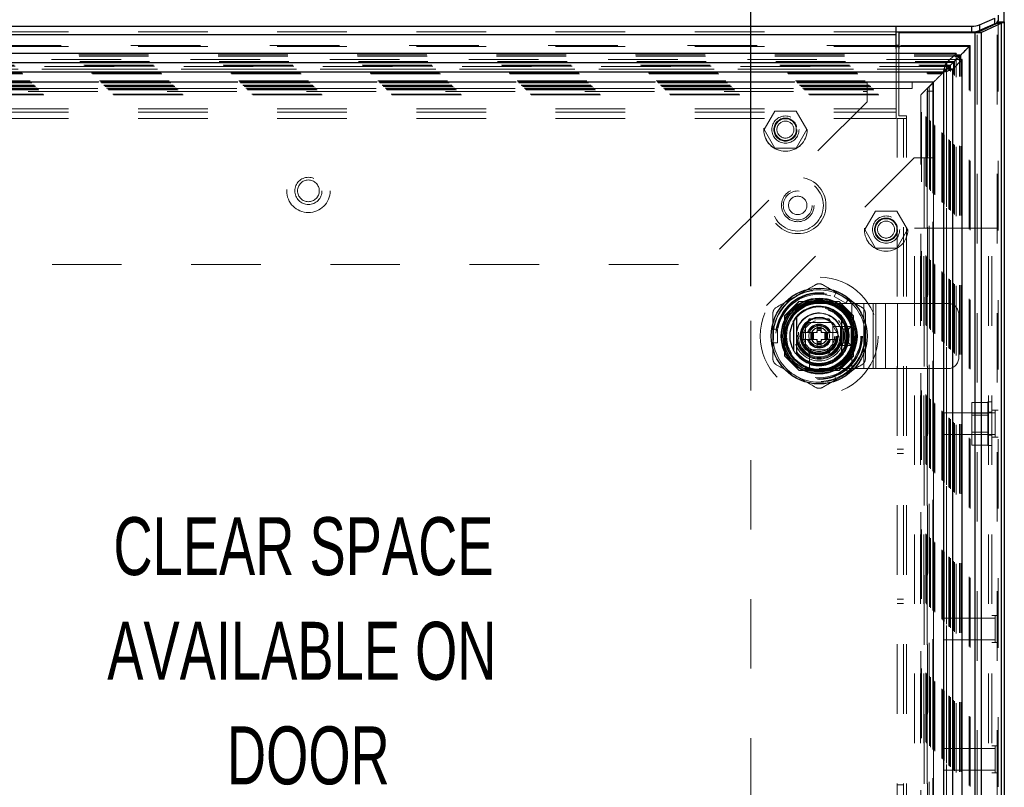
# Model space of a CAD drawing. Header units: inches. Extents: x 0.2 to 10.8, y 0.2 to 8.2.
# Tile 33 of 58: x 3.9 to 5.3, y 4 to 5.1. Entities that reach past the tile are written whole.
import ezdxf

# ---------------------------------------------------------------- set-up
doc = ezdxf.new("R2010")
doc.units = ezdxf.units.IN
doc.header["$MEASUREMENT"] = 0
doc.linetypes.add('HIDDEN', pattern=[0.075, 0.05, -0.025])
doc.layers.add('DIMENSIONS', color=140, linetype='Continuous')
doc.styles.add('SLDTEXTSTYLE0', font='TXT', dxfattribs={"width": 0.7})
doc.dimstyles.new('SLDDIMSTYLE0', dxfattribs={"dimtxt": 0.084961, "dimasz": 0.13, "dimexe": 0, "dimexo": 0.0625, "dimgap": 0.02124, "dimtad": 0, "dimtih": 1, "dimtoh": 1, "dimlfac": 8, "dimrnd": 1e-09, "dimzin": 12, "dimdsep": 46, "dimtxsty": 'SLDTEXTSTYLE0', "dimsah": 1, "dimcen": 0.09, "dimadec": 0, "dimazin": 3, "dimtfac": 1, "dimtofl": 0, "dimtmove": 0, "dimatfit": 3, "dimfxl": 0, "dimfrac": 2, "dimtolj": 1, "dimtzin": 12, "dimarcsym": 0})

# ---------------------------------------------------------------- blocks, each defined once
blk = doc.blocks.new('_D')
at = {"layer": 'DIMENSIONS'}
for p, q in [((3.6853, 4.7642), (3.6853, 5.9239)), ((4.9571, 4.7642), (4.9571, 5.9239)), ((3.6853, 5.7989), (4.0526, 5.7989)), ((4.1677, 5.7989), (4.1392, 5.7989)), ((4.1392, 5.7989), (4.1392, 5.6639)), ((4.4909, 5.7989), (4.5194, 5.7989)), ((4.5194, 5.7989), (4.5194, 5.6639)), ((4.9571, 5.7989), (4.606, 5.7989)), ((4.1392, 5.6639), (4.1677, 5.6639)), ((4.5194, 5.6639), (4.4909, 5.6639))]:
    blk.add_line(p, q, dxfattribs=at)
for points in [[(3.6853, 5.7989), (3.8153, 5.7789), (3.8153, 5.8189)], [(4.9571, 5.7989), (4.8271, 5.8189), (4.8271, 5.7789)]]:
    blk.add_solid(points, dxfattribs=at)
at = {"layer": 'DIMENSIONS', "char_height": 0.08333, "attachment_point": 1, "style": 'SLDTEXTSTYLE0'}
for s, insert in [('10.17', (4.1677, 5.9253)), ('258.4', (4.1677, 5.7713))]:
    blk.add_mtext(s, dxfattribs=dict(at, insert=insert))
blk = doc.blocks.new('SW_NOTE_0_7')
at = {"layer": 'DIMENSIONS', "color": 0, "attachment_point": 2, "style": 'SLDTEXTSTYLE0'}
for s, insert, char_height in [('CLEAR SPACE', (0.3711, 0.1074), 0.083333), ('AVAILABLE ON', (0.3688, -0.0431), 0.083333), ('DOOR', (0.3781, -0.1935), 0.08333)]:
    blk.add_mtext(s, dxfattribs=dict(at, insert=insert, char_height=char_height))

msp = doc.modelspace()

# ---------------------------------------------------------------- linework, layer by layer
at = {"color": 7, "linetype": 'Continuous', "lineweight": 25}
for p, q in [((5.321239, 5.144253), (5.321239, 5.586726)), ((5.312239, 5.154122), (5.312239, 5.145966)), ((3.476489, 5.13818), (5.165989, 5.13818)), ((5.165989, 5.125945), (5.165989, 5.13818)), ((5.165989, 5.13818), (5.274517, 5.13818)), ((5.274517, 5.130023), (5.274517, 5.13818)), ((5.282307, 5.129022), (5.310921, 5.142483)), ((5.285566, 5.140114), (5.307663, 5.149453)), ((5.307663, 5.141296), (5.285566, 5.131958)), ((5.285566, 5.140114), (5.285566, 5.131958)), ((5.317285, 5.142483), (5.288671, 5.129022)), ((5.307663, 5.141296), (5.307663, 5.149453)), ((5.310921, 5.142483), (5.317285, 5.142483)), ((5.311897, 5.143429), (5.320212, 5.143429)), ((5.312239, 5.144253), (5.312239, 5.145966)), ((5.312239, 5.144253), (5.321239, 5.144253)), ((5.317285, 3.225509), (5.317285, 5.142483)), ((5.321239, 5.144253), (5.321239, 3.225509)), ((3.476489, 5.125945), (5.165989, 5.125945)), ((5.165989, 5.130023), (5.274517, 5.130023)), ((5.165989, 5.106232), (5.165989, 5.125945)), ((5.169614, 5.128634), (5.169614, 5.106232)), ((5.279125, 5.128634), (5.169614, 5.128634)), ((5.279125, 3.225509), (5.279125, 5.128634)), ((5.287016, 5.128634), (5.279125, 5.128634)), ((5.282307, 5.129022), (5.288671, 5.129022)), ((5.288671, 3.225509), (5.288671, 5.129022)), ((5.169614, 5.110182), (5.165989, 5.110182)), ((5.165989, 5.108783), (5.169614, 5.108783)), ((5.251977, 5.098955), (3.39044, 5.098955)), ((5.251977, 5.098955), (5.23835, 5.085328)), ((5.250776, 5.095079), (5.257041, 5.095079)), ((5.250937, 5.096779), (5.258741, 5.096779)), ((5.251154, 5.089192), (5.257041, 5.095079)), ((5.251977, 5.098955), (5.251977, 5.098332)), ((5.257041, 5.095079), (5.258741, 5.096779)), ((5.257041, 5.088879), (5.257041, 5.095079)), ((5.258741, 5.089039), (5.258741, 5.096779)), ((5.23835, 5.085328), (3.404067, 5.085328)), ((5.251089, 5.089204), (5.23835, 5.076465)), ((5.23835, 5.085328), (5.23835, 5.076465)), ((5.238364, 5.076451), (5.251104, 5.089191)), ((5.247228, 5.076451), (5.260854, 5.090078)), ((5.260854, 5.090078), (5.260264, 5.090078)), ((5.260854, 3.264666), (5.260854, 5.090078)), ((5.233933, 5.072033), (3.408485, 5.072033)), ((5.233933, 5.072033), (5.233933, 3.28271)), ((5.234168, 5.072206), (5.238389, 5.076427)), ((5.247228, 5.076451), (5.238364, 5.076451)), ((5.247228, 3.278292), (5.247228, 5.076451)), ((5.018232, 4.713012), (5.018232, 4.671948)), ((5.092051, 4.713012), (5.092051, 4.671948))]:
    msp.add_line(p, q, dxfattribs=at)
at = {"color": 7, "linetype": 'HIDDEN', "lineweight": 18}
for p, q in [((5.310921, 3.225509), (5.310921, 5.142483)), ((5.312239, 5.144253), (5.312239, 3.225509)), ((3.476489, 5.130023), (5.165989, 5.130023)), ((3.476489, 5.125945), (5.165989, 5.125945)), ((5.279125, 3.225509), (5.279125, 5.128634)), ((5.282307, 3.225509), (5.282307, 5.129022)), ((5.165989, 5.110182), (3.476489, 5.110182)), ((3.476489, 5.108783), (5.165989, 5.108783)), ((5.272138, 5.110182), (5.169614, 5.110182)), ((5.169614, 5.108783), (5.270745, 5.108783)), ((5.268291, 5.10633), (5.270745, 5.108783)), ((5.270745, 3.24596), (5.270745, 5.108783)), ((5.272131, 3.244591), (5.272131, 5.110153)), ((3.391481, 5.096779), (5.250937, 5.096779)), ((3.391641, 5.095079), (5.250776, 5.095079)), ((5.165989, 5.019062), (5.165989, 5.106232)), ((5.169614, 5.106232), (5.169614, 5.009259)), ((5.251977, 5.098332), (5.251977, 5.090092)), ((5.251977, 5.090092), (3.39044, 5.090092)), ((3.39298, 5.087476), (5.249438, 5.087476)), ((5.247962, 5.085992), (3.394433, 5.085992)), ((3.398604, 5.081851), (5.243813, 5.081851)), ((3.399825, 5.08063), (5.242592, 5.08063)), ((3.40005, 5.080406), (5.242368, 5.080406)), ((5.24202, 5.080065), (3.400415, 5.080065)), ((5.241757, 3.274933), (5.241757, 5.079791)), ((5.242368, 3.274338), (5.242368, 5.080406)), ((5.242592, 3.274113), (5.242592, 5.08063)), ((5.243813, 3.272892), (5.243813, 5.081851)), ((5.24808, 3.26862), (5.24808, 5.086121)), ((5.249438, 5.087476), (5.251154, 5.089192)), ((5.249438, 3.267268), (5.249438, 5.087476)), ((5.251977, 5.090092), (5.251089, 5.089204)), ((5.251104, 5.089191), (5.251991, 5.090078)), ((5.260264, 5.090078), (5.251991, 5.090078)), ((5.251991, 3.264666), (5.251991, 5.090078)), ((5.257041, 3.265865), (5.257041, 5.088879)), ((5.258741, 3.265704), (5.258741, 5.089039)), ((3.403951, 5.076501), (5.238474, 5.076501)), ((5.23835, 5.076465), (3.404067, 5.076465)), ((3.4043, 5.076155), (5.238117, 5.076155)), ((3.407779, 5.072677), (5.234639, 5.072677)), ((3.40807, 5.072346), (5.234347, 5.072346)), ((5.233933, 5.072033), (3.408485, 5.072033)), ((3.409732, 5.070723), (5.232685, 5.070723)), ((3.410828, 5.069627), (5.231589, 5.069627)), ((5.231589, 5.069627), (5.232685, 5.070723)), ((5.231589, 3.285116), (5.231589, 5.069627)), ((5.232685, 5.070723), (5.234168, 5.072206)), ((5.232685, 3.28402), (5.232685, 5.070723)), ((5.233933, 5.072033), (5.233933, 3.28271)), ((5.234293, 5.07234), (5.234293, 3.282409)), ((5.234639, 3.282067), (5.234639, 5.072677)), ((5.238117, 3.278588), (5.238117, 5.076155)), ((5.238318, 5.076359), (5.238318, 3.278385)), ((5.238364, 3.278292), (5.238364, 5.076451)), ((3.421154, 5.059301), (5.221263, 5.059301)), ((3.422404, 5.058051), (5.220013, 5.058051)), ((5.219991, 5.05806), (3.422435, 5.05806)), ((5.21973, 5.057813), (3.422655, 5.057813)), ((3.423029, 5.057426), (5.219388, 5.057426)), ((3.423029, 5.057426), (5.219388, 5.057426)), ((3.423654, 5.056801), (5.218763, 5.056801)), ((3.423657, 5.056782), (5.218776, 5.056782)), ((3.427092, 5.053364), (5.215326, 5.053364)), ((3.427092, 5.053364), (5.215326, 5.053364)), ((3.427453, 5.053002), (5.214964, 5.053002)), ((3.428847, 5.051608), (5.21357, 5.051608)), ((3.518438, 5.057642), (5.124063, 5.057642)), ((5.124063, 5.057642), (5.124063, 5.044142)), ((5.124063, 5.057642), (5.188813, 5.057642)), ((5.188813, 5.057642), (5.188813, 5.048642)), ((5.213138, 5.051176), (5.21357, 5.051608)), ((5.21357, 3.303135), (5.21357, 5.051608)), ((5.214964, 5.053002), (5.220013, 5.058051)), ((5.214964, 3.301741), (5.214964, 5.053002)), ((5.215326, 3.30138), (5.215326, 5.053364)), ((5.215326, 3.30138), (5.215326, 5.053364)), ((5.218692, 5.056745), (5.218692, 3.297954)), ((5.218763, 3.297942), (5.218763, 5.056801)), ((5.219388, 3.297317), (5.219388, 5.057426)), ((5.219388, 5.057426), (5.219388, 3.297317)), ((5.219694, 3.297046), (5.219694, 5.057686)), ((5.219923, 3.296809), (5.219923, 5.057939)), ((5.220013, 5.058051), (5.221263, 5.059301)), ((5.220013, 3.296692), (5.220013, 5.058051)), ((5.221263, 3.295442), (5.221263, 5.059301)), ((3.429279, 5.051176), (5.213138, 5.051176)), ((3.431304, 5.049121), (5.211145, 5.049121)), ((3.431365, 5.049056), (5.211033, 5.049056)), ((3.432774, 5.047681), (5.209643, 5.047681)), ((3.433934, 5.046522), (5.208484, 5.046522)), ((3.440069, 5.040386), (5.202348, 5.040386)), ((3.441122, 5.039286), (5.20127, 5.039286)), ((3.518438, 5.048642), (5.124063, 5.048642)), ((3.518438, 5.044142), (5.124063, 5.044142)), ((3.518438, 5.044142), (5.124063, 5.044142)), ((5.124063, 5.048642), (5.188813, 5.048642)), ((5.124063, 5.044142), (5.124063, 5.029517)), ((5.201255, 5.039291), (5.201255, 3.315453)), ((5.202348, 5.040386), (5.208484, 5.046522)), ((5.202348, 3.314357), (5.202348, 5.040386)), ((5.208484, 5.046522), (5.209643, 5.047681)), ((5.208484, 3.308222), (5.208484, 5.046522)), ((5.209643, 5.047681), (5.210779, 5.048817)), ((5.209643, 3.307062), (5.209643, 5.047681)), ((5.210604, 5.044559), (5.219604, 5.044559)), ((5.210604, 5.044559), (5.210604, 4.948559)), ((5.210715, 5.048795), (5.210715, 3.305824)), ((5.210924, 5.048988), (5.210924, 3.30576)), ((5.210958, 5.048996), (5.210975, 5.049013)), ((5.213138, 5.051176), (5.213138, 3.303567)), ((5.219604, 5.044559), (5.219604, 4.948559)), ((5.124063, 5.029517), (4.889688, 4.795142)), ((3.476489, 5.019062), (5.165989, 5.019062)), ((3.476489, 5.019062), (5.165989, 5.019062)), ((3.476489, 5.014562), (5.165989, 5.014562)), ((4.991357, 5.016017), (4.975986, 4.989392)), ((5.022101, 5.016017), (4.991357, 5.016017)), ((5.037473, 4.989392), (5.022101, 5.016017)), ((5.165989, 5.005562), (5.165989, 5.019062)), ((5.169614, 5.009259), (5.180864, 5.009259)), ((5.180864, 5.005509), (5.180864, 5.009259)), ((3.476489, 5.005562), (5.165989, 5.005562)), ((5.167364, 3.349134), (5.167364, 5.005509)), ((5.180864, 5.005509), (5.167364, 5.005509)), ((5.176364, 3.349134), (5.176364, 5.005509)), ((5.180864, 3.349134), (5.180864, 5.005509)), ((5.180864, 3.349134), (5.180864, 5.005509)), ((4.975986, 4.989392), (4.991357, 4.962767)), ((5.022101, 4.962767), (5.037473, 4.989392)), ((4.991357, 4.962767), (5.022101, 4.962767)), ((5.191479, 4.948559), (4.957104, 4.714184)), ((5.206104, 4.948559), (5.191479, 4.948559)), ((5.206104, 4.948559), (5.206104, 3.406184)), ((5.219604, 4.948559), (5.206104, 4.948559)), ((5.206104, 4.948559), (5.206104, 3.406184)), ((5.210604, 4.948559), (5.210604, 3.406184)), ((5.219604, 4.948559), (5.219604, 3.406184)), ((5.135982, 4.872267), (5.120611, 4.845642)), ((5.166726, 4.872267), (5.135982, 4.872267)), ((5.182098, 4.845642), (5.166726, 4.872267)), ((5.120611, 4.845642), (5.135982, 4.819017)), ((5.166726, 4.819017), (5.182098, 4.845642)), ((5.191989, 4.847634), (5.200989, 4.847634)), ((5.191989, 3.507134), (5.191989, 4.847634)), ((5.200989, 3.507134), (5.200989, 4.847634)), ((5.200989, 4.847634), (5.205489, 4.847634)), ((5.205489, 3.507134), (5.205489, 4.847634)), ((5.205489, 3.507134), (5.205489, 4.847634)), ((5.205489, 4.847634), (5.298739, 4.847634)), ((5.298739, 3.507134), (5.298739, 4.847634)), ((5.298739, 4.847634), (5.312239, 4.847634)), ((5.298739, 3.507134), (5.298739, 4.847634)), ((5.303239, 3.507134), (5.303239, 4.847634)), ((5.135982, 4.819017), (5.166726, 4.819017)), ((3.752813, 4.795142), (4.889688, 4.795142)), ((5.076638, 4.749398), (5.079836, 4.754937)), ((5.096884, 4.745095), (5.079836, 4.754937)), ((5.026042, 4.742142), (5.005479, 4.72158)), ((5.026267, 4.741918), (5.005704, 4.721355)), ((5.083792, 4.742142), (5.026042, 4.742142)), ((5.084016, 4.741918), (5.026267, 4.741918)), ((5.077694, 4.741693), (5.03259, 4.741693)), ((5.076638, 4.749398), (5.093686, 4.739556)), ((5.104354, 4.72158), (5.083792, 4.742142)), ((5.093686, 4.739556), (5.096884, 4.745095)), ((5.055139, 4.739358), (5.102014, 4.739358)), ((5.102014, 4.645608), (5.102014, 4.739358)), ((5.102014, 4.739358), (5.136779, 4.739358)), ((5.102014, 4.645608), (5.102014, 4.739358)), ((5.119397, 4.645608), (5.119397, 4.739358)), ((5.132981, 4.645608), (5.132981, 4.739358)), ((5.136779, 4.645608), (5.136779, 4.739358)), ((5.136779, 4.739358), (5.150363, 4.739358)), ((5.150363, 4.645608), (5.150363, 4.739358)), ((5.150363, 4.739358), (5.167746, 4.739358)), ((5.167746, 4.645608), (5.167746, 4.739358)), ((5.167746, 4.739358), (5.240139, 4.739358)), ((5.167746, 4.645608), (5.167746, 4.739358)), ((4.957104, 4.714184), (4.957104, 3.640559)), ((5.005479, 4.72158), (5.005479, 4.66383)), ((5.005704, 4.721355), (5.005704, 4.663605)), ((5.005929, 4.715032), (5.005929, 4.669928)), ((5.026729, 4.69248), (5.040935, 4.717086)), ((5.035452, 4.71217), (5.035452, 4.672795)), ((5.074827, 4.71217), (5.035452, 4.71217)), ((5.069492, 4.712165), (5.040792, 4.712165)), ((5.040935, 4.717086), (5.069348, 4.717086)), ((5.069348, 4.717086), (5.083555, 4.69248)), ((5.074827, 4.672795), (5.074827, 4.71217)), ((5.104579, 4.721355), (5.104354, 4.72158)), ((5.104354, 4.66383), (5.104354, 4.72158)), ((5.104354, 4.669928), (5.104354, 4.715032)), ((5.104579, 4.663605), (5.104579, 4.721355)), ((5.255764, 4.661233), (5.255764, 4.723733)), ((4.988705, 4.702323), (4.995101, 4.702323)), ((4.988705, 4.682638), (4.988705, 4.702323)), ((4.995101, 4.682638), (4.995101, 4.702323)), ((5.035457, 4.70683), (5.035457, 4.67813)), ((5.052189, 4.707244), (5.052189, 4.704537)), ((5.052189, 4.707244), (5.058095, 4.707244)), ((5.052189, 4.704537), (5.058095, 4.704537)), ((5.052189, 4.704537), (5.052189, 4.703553)), ((5.052189, 4.703553), (5.058095, 4.703553)), ((5.052189, 4.703553), (5.052189, 4.70312)), ((5.052189, 4.70312), (5.052189, 4.701525)), ((5.052189, 4.70312), (5.058095, 4.70312)), ((5.052189, 4.701525), (5.052189, 4.700481)), ((5.052189, 4.701525), (5.058095, 4.701525)), ((5.052189, 4.700481), (5.058095, 4.700481)), ((5.052189, 4.700481), (5.052189, 4.697401)), ((5.058095, 4.707244), (5.058095, 4.704537)), ((5.058095, 4.704537), (5.058095, 4.703553)), ((5.058095, 4.703553), (5.058095, 4.70312)), ((5.058095, 4.70312), (5.058095, 4.701525)), ((5.058095, 4.701525), (5.058095, 4.700481)), ((5.058095, 4.700481), (5.058095, 4.697401)), ((5.074827, 4.67813), (5.074827, 4.70683)), ((5.095939, 4.70626), (5.075528, 4.70626)), ((5.080713, 4.697401), (5.080579, 4.697634)), ((5.086077, 4.678733), (5.086077, 4.706233)), ((5.089827, 4.702483), (5.086077, 4.706233)), ((5.086077, 4.706233), (5.101077, 4.706233)), ((5.089827, 4.682483), (5.089827, 4.702483)), ((5.089827, 4.702483), (5.097327, 4.702483)), ((5.097327, 4.702483), (5.101077, 4.706233)), ((5.097327, 4.702483), (5.097327, 4.682483)), ((5.101077, 4.706233), (5.101077, 4.678733)), ((5.040935, 4.667874), (5.026729, 4.69248)), ((5.043085, 4.697401), (5.02957, 4.697401)), ((5.043085, 4.687559), (5.02957, 4.687559)), ((5.02957, 4.687559), (5.029705, 4.687326)), ((5.043085, 4.697401), (5.043085, 4.687559)), ((5.044069, 4.697401), (5.043085, 4.697401)), ((5.044069, 4.687559), (5.043085, 4.687559)), ((5.044069, 4.697401), (5.044069, 4.687559)), ((5.044501, 4.697401), (5.044069, 4.697401)), ((5.044501, 4.687559), (5.044069, 4.687559)), ((5.046097, 4.697401), (5.044501, 4.697401)), ((5.044501, 4.697401), (5.044501, 4.687559)), ((5.046097, 4.687559), (5.044501, 4.687559)), ((5.047141, 4.697401), (5.046097, 4.697401)), ((5.046097, 4.697401), (5.046097, 4.687559)), ((5.047141, 4.687559), (5.046097, 4.687559)), ((5.047141, 4.697401), (5.047141, 4.687559)), ((5.052189, 4.697401), (5.047141, 4.697401)), ((5.052189, 4.687559), (5.047141, 4.687559)), ((5.052189, 4.687559), (5.052189, 4.684479)), ((5.052189, 4.684479), (5.052189, 4.683435)), ((5.052189, 4.684479), (5.058095, 4.684479)), ((5.052189, 4.683435), (5.058095, 4.683435)), ((5.052189, 4.683435), (5.052189, 4.68184)), ((5.063143, 4.697401), (5.058095, 4.697401)), ((5.063143, 4.687559), (5.058095, 4.687559)), ((5.058095, 4.687559), (5.058095, 4.684479)), ((5.058095, 4.684479), (5.058095, 4.683435)), ((5.058095, 4.683435), (5.058095, 4.68184)), ((5.063143, 4.697401), (5.063143, 4.687559)), ((5.064186, 4.697401), (5.063143, 4.697401)), ((5.064186, 4.687559), (5.063143, 4.687559)), ((5.065782, 4.697401), (5.064186, 4.697401)), ((5.064186, 4.697401), (5.064186, 4.687559)), ((5.065782, 4.687559), (5.064186, 4.687559)), ((5.065782, 4.697401), (5.065782, 4.687559)), ((5.066215, 4.697401), (5.065782, 4.697401)), ((5.066215, 4.687559), (5.065782, 4.687559)), ((5.066215, 4.697401), (5.066215, 4.687559)), ((5.067199, 4.697401), (5.066215, 4.697401)), ((5.067199, 4.687559), (5.066215, 4.687559)), ((5.067199, 4.697401), (5.067199, 4.687559)), ((5.080713, 4.697401), (5.067199, 4.697401)), ((5.080713, 4.687559), (5.067199, 4.687559)), ((5.083555, 4.69248), (5.069348, 4.667874)), ((5.080579, 4.687326), (5.080713, 4.687559)), ((4.988705, 4.682638), (4.995101, 4.682638)), ((5.035452, 4.672795), (5.074827, 4.672795)), ((5.040792, 4.672795), (5.069492, 4.672795)), ((5.041362, 4.672094), (5.041362, 4.651683)), ((5.052189, 4.68184), (5.058095, 4.68184)), ((5.052189, 4.68184), (5.052189, 4.681407)), ((5.052189, 4.681407), (5.058095, 4.681407)), ((5.052189, 4.681407), (5.052189, 4.680423)), ((5.052189, 4.680423), (5.058095, 4.680423)), ((5.052189, 4.680423), (5.052189, 4.677716)), ((5.052189, 4.677716), (5.058095, 4.677716)), ((5.058095, 4.68184), (5.058095, 4.681407)), ((5.058095, 4.681407), (5.058095, 4.680423)), ((5.058095, 4.680423), (5.058095, 4.677716)), ((5.089827, 4.682483), (5.086077, 4.678733)), ((5.101077, 4.678733), (5.086077, 4.678733)), ((5.097327, 4.682483), (5.089827, 4.682483)), ((5.097327, 4.682483), (5.101077, 4.678733)), ((5.005479, 4.66383), (5.026042, 4.643267)), ((5.069348, 4.667874), (5.040935, 4.667874)), ((5.083792, 4.643267), (5.104354, 4.66383)), ((5.084016, 4.643043), (5.104579, 4.663605)), ((5.026042, 4.643267), (5.026267, 4.643043)), ((5.026042, 4.643267), (5.083792, 4.643267)), ((5.026267, 4.643043), (5.084016, 4.643043)), ((5.03259, 4.643267), (5.077694, 4.643267)), ((5.055139, 4.645608), (5.102014, 4.645608)), ((5.093686, 4.645404), (5.076638, 4.635562)), ((5.096884, 4.639865), (5.093686, 4.645404)), ((5.102014, 4.645608), (5.136779, 4.645608)), ((5.136779, 4.645608), (5.150363, 4.645608)), ((5.150363, 4.645608), (5.167746, 4.645608)), ((5.167746, 4.645608), (5.240139, 4.645608)), ((5.079836, 4.630023), (5.076638, 4.635562)), ((5.096884, 4.639865), (5.079836, 4.630023)), ((5.297614, 4.597128), (5.274489, 4.597128)), ((5.274489, 4.597128), (5.274489, 4.581756)), ((5.297614, 4.535134), (5.297614, 4.597634)), ((5.303239, 4.597634), (5.297614, 4.597634)), ((5.312239, 4.585915), (5.303239, 4.585915)), ((5.308333, 4.585915), (5.308333, 4.546853)), ((5.234114, 4.582009), (5.234114, 4.550759)), ((5.308333, 4.582009), (5.234114, 4.582009)), ((5.297614, 4.581756), (5.274489, 4.581756)), ((5.274489, 4.581756), (5.274489, 4.551012)), ((5.297614, 4.578628), (5.274489, 4.578628)), ((5.303239, 4.582947), (5.297614, 4.582947)), ((5.234114, 4.550759), (5.308333, 4.550759)), ((5.274489, 4.55414), (5.297614, 4.55414)), ((5.297614, 4.551012), (5.274489, 4.551012)), ((5.274489, 4.551012), (5.274489, 4.53564)), ((5.297614, 4.549822), (5.303239, 4.549822)), ((5.312239, 4.546853), (5.303239, 4.546853)), ((5.176364, 4.529697), (5.167364, 4.529697)), ((5.297614, 4.53564), (5.274489, 4.53564)), ((5.297614, 4.535134), (5.303239, 4.535134)), ((5.167364, 4.523447), (5.176364, 4.523447)), ((5.167364, 4.314072), (5.176364, 4.314072)), ((5.167364, 4.307822), (5.176364, 4.307822)), ((5.312239, 4.290665), (5.303239, 4.290665)), ((5.308333, 4.290665), (5.308333, 4.251603)), ((5.234114, 4.286759), (5.234114, 4.255509)), ((5.308333, 4.286759), (5.234114, 4.286759)), ((5.234114, 4.255509), (5.308333, 4.255509)), ((5.312239, 4.251603), (5.303239, 4.251603)), ((5.234114, 4.099259), (5.234114, 4.068009)), ((5.308333, 4.099259), (5.234114, 4.099259)), ((5.312239, 4.103165), (5.303239, 4.103165)), ((5.308333, 4.103165), (5.308333, 4.064103)), ((5.234114, 4.068009), (5.308333, 4.068009)), ((5.312239, 4.064103), (5.303239, 4.064103)), ((5.176364, 4.046947), (5.167364, 4.046947))]:
    msp.add_line(p, q, dxfattribs=at)
at = {"color": 7, "linetype": 'HIDDEN', "lineweight": 18, "flags": 128}
for points in [[(5.245211, 5.083249), (5.245213, 5.083252), (5.245334, 5.083395), (5.245364, 5.083416), (5.245372, 5.083418), (5.245374, 5.083418), (5.245374, 5.083418), (5.245374, 5.083418), (5.245374, 5.083418), (5.245374, 5.083418), (5.245374, 5.083418), (5.245374, 5.083418), (5.245374, 5.083418), (5.245374, 5.083418), (5.245347, 5.083385)], [(5.211791, 5.049827), (5.211349, 5.049373), (5.211078, 5.049104), (5.210883, 5.048929), (5.210824, 5.048866), (5.210779, 5.048817), (5.210735, 5.048765), (5.210829, 5.048854), (5.211553, 5.049588), (5.214964, 5.053002), (5.214964, 5.053002)], [(5.08836, 4.750016), (5.080566, 4.75386), (5.07947, 4.754303)], [(5.096518, 4.74446), (5.095586, 4.745188), (5.08836, 4.750016)], [(4.989438, 4.702323), (4.989273, 4.701152), (4.988705, 4.69248)], [(4.988705, 4.69248), (4.989273, 4.683808), (4.989438, 4.682638)], [(5.07947, 4.630658), (5.080566, 4.6311), (5.08836, 4.634944)], [(5.08836, 4.634944), (5.095586, 4.639772), (5.096518, 4.6405)]]:
    msp.add_lwpolyline(points, dxfattribs=at)
at = {"color": 7, "linetype": 'HIDDEN', "lineweight": 18}
for centre, radius in [((5.006729, 4.989392), 0.03125), ((5.006813, 4.989392), 0.03125), ((5.006729, 4.989392), 0.019531), ((5.006729, 4.989392), 0.016562), ((5.006729, 4.989392), 0.015625), ((5.006729, 4.989392), 0.012244), ((4.32125, 4.901267), 0.03125), ((4.321209, 4.901267), 0.019531), ((4.321209, 4.901267), 0.015625), ((5.024364, 4.880384), 0.040625), ((5.024364, 4.880384), 0.036875), ((5.024364, 4.880384), 0.036875), ((5.024364, 4.880384), 0.023438), ((5.024364, 4.880384), 0.02075), ((5.024364, 4.880384), 0.01325), ((5.151354, 4.845642), 0.03125), ((5.151354, 4.845642), 0.019531), ((5.151354, 4.845642), 0.016563), ((5.151354, 4.845642), 0.015625), ((5.151354, 4.845642), 0.012244), ((5.055142, 4.69248), 0.084625), ((5.054979, 4.692747), 0.065625), ((5.055142, 4.69248), 0.062299), ((5.055142, 4.69248), 0.062254), ((5.055142, 4.69248), 0.06134), ((5.055142, 4.69248), 0.060039), ((5.055142, 4.69248), 0.05438), ((5.055142, 4.69248), 0.054134), ((5.055142, 4.69248), 0.050689), ((5.055142, 4.69248), 0.050138), ((5.055142, 4.69248), 0.047982), ((5.055142, 4.69248), 0.0406), ((5.055142, 4.69248), 0.039616), ((5.055142, 4.69248), 0.039616), ((5.055142, 4.69248), 0.03937), ((5.055142, 4.69248), 0.035679), ((5.055142, 4.69248), 0.031496), ((5.055142, 4.69248), 0.03002), ((5.055142, 4.69248), 0.025837), ((5.055142, 4.69248), 0.024606), ((5.055142, 4.69248), 0.02436), ((5.055142, 4.69248), 0.022392), ((5.055142, 4.69248), 0.014764), ((5.055142, 4.69248), 0.012099), ((5.055142, 4.69248), 0.011745)]:
    msp.add_circle(centre, radius, dxfattribs=at)
at = {"color": 7, "linetype": 'Continuous', "lineweight": 25}
for radius in [0.068898, 0.054422, 0.053726, 0.051673, 0.049213, 0.048158, 0.027067]:
    msp.add_circle((5.055142, 4.69248), radius, dxfattribs=at)
for centre, radius, start, end in [((5.275072, 5.167537), 0.029362, 268.917742, 290.940777), ((5.30623, 5.147278), 0.006151, 283.469469, 347.68139), ((5.275072, 5.15938), 0.029362, 268.917742, 290.940777), ((5.055142, 4.69248), 0.041831, 40.119167, 139.880833), ((5.055142, 4.69248), 0.042236, 150.913704, 209.086296), ((5.055142, 4.69248), 0.042236, 330.913704, 29.086296), ((5.055142, 4.69248), 0.041831, 220.119167, 319.880833)]:
    msp.add_arc(centre, radius, start, end, dxfattribs=at)
at = {"color": 7, "linetype": 'HIDDEN', "lineweight": 18}
for centre, radius, start, end in [((5.055142, 4.69248), 0.066437, 68.519624, 120), ((5.055142, 4.69248), 0.066437, 120, 171.480376), ((5.055142, 4.69248), 0.066437, 0, 51.480376), ((5.055139, 4.692483), 0.046875, 90, 270), ((5.055142, 4.69248), 0.043061, 18.662925, 251.337075), ((5.240139, 4.723733), 0.015625, 0, 90), ((5.055142, 4.69248), 0.032726, 7.352847, 175.552299), ((5.055142, 4.69248), 0.033219, 10.98225, 167.559153), ((5.055142, 4.69248), 0.025954, 108.545907, 131.454093), ((5.055142, 4.69248), 0.025954, 48.545907, 71.454093), ((5.055142, 4.69248), 0.025954, 168.545907, 169.069752), ((5.055142, 4.69248), 0.017224, 16.60155, 163.39845), ((5.055142, 4.69248), 0.01624, 17.639701, 162.360299), ((5.055142, 4.69248), 0.043061, 251.337075, 18.662925), ((5.055142, 4.69248), 0.00687, 115.454832, 134.247501), ((5.055142, 4.69248), 0.00687, 45.752499, 64.545168), ((5.055142, 4.69248), 0.025954, 10.930248, 11.454093), ((5.055142, 4.69248), 0.033219, 191.900537, 270), ((5.055142, 4.69248), 0.032726, 189.036928, 270), ((5.055142, 4.69248), 0.025954, 190.930248, 191.454093), ((5.055142, 4.69248), 0.017224, 196.60155, 343.39845), ((5.055142, 4.69248), 0.01624, 197.639701, 342.360299), ((5.055142, 4.69248), 0.00687, 225.752499, 244.545168), ((5.055142, 4.69248), 0.032726, 270, 354.241248), ((5.055142, 4.69248), 0.033219, 270, 349.259312), ((5.055142, 4.69248), 0.00687, 295.454832, 314.247501), ((5.055142, 4.69248), 0.025954, 348.545907, 349.069752), ((5.055142, 4.69248), 0.066437, 308.519624, 0), ((5.055142, 4.69248), 0.066437, 188.519624, 240), ((5.055142, 4.69248), 0.025954, 228.545907, 251.454093), ((5.055142, 4.69248), 0.025954, 288.545907, 311.454093), ((5.240139, 4.661233), 0.015625, 270, 0), ((5.055142, 4.69248), 0.066437, 240, 291.480376)]:
    msp.add_arc(centre, radius, start, end, dxfattribs=at)
at = {"color": 7, "linetype": 'Continuous', "lineweight": 25}
for points in [[(5.311897, 5.143429), (5.311671, 5.143113), (5.311338, 5.142799), (5.310921, 5.142483)], [(5.311897, 5.143429), (5.312122, 5.143704), (5.312239, 5.143979), (5.312239, 5.144253)], [(5.320212, 5.143429), (5.319534, 5.143113), (5.318537, 5.142799), (5.317285, 5.142483)], [(5.320212, 5.143429), (5.320889, 5.143704), (5.321239, 5.143978), (5.321239, 5.144253)], [(5.282307, 5.129022), (5.282136, 5.128893), (5.281952, 5.128763), (5.281755, 5.128634)], [(5.288671, 5.129022), (5.288158, 5.128893), (5.287604, 5.128763), (5.287016, 5.128634)]]:
    msp.add_open_spline(points, degree=3, dxfattribs=at)
at = {"color": 7, "linetype": 'HIDDEN', "lineweight": 18}
for points, knots in [([(5.270745, 5.108783), (5.27108, 5.109124), (5.271626, 5.109679), (5.272133, 5.11017), (5.272152, 5.110187), (5.272108, 5.110154), (5.272055, 5.110107), (5.271979, 5.11003), (5.271846, 5.109885), (5.27147, 5.109497), (5.269827, 5.107864), (5.267342, 5.105378), (5.264565, 5.102592), (5.262541, 5.100605), (5.260889, 5.098903), (5.25899, 5.097029), (5.257045, 5.095103), (5.255163, 5.093206), (5.253954, 5.091994), (5.253328, 5.091366)], [0, 0, 0, 0, 0.08535334, 0.139382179, 0.149827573, 0.154787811, 0.159544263, 0.164218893, 0.169084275, 0.180101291, 0.212513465, 0.37056928, 0.509781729, 0.589727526, 0.67414824, 0.762709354, 0.848853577, 0.921713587, 1, 1, 1, 1]), ([(5.242592, 5.08063), (5.242627, 5.080666), (5.242698, 5.080736), (5.242779, 5.080819), (5.242792, 5.080832), (5.242689, 5.080727), (5.242536, 5.080573), (5.242359, 5.080396), (5.242086, 5.080132), (5.24187, 5.07991), (5.241753, 5.079791)], [0, 0, 0, 0, 0.08209211, 0.1652609, 0.33805336, 0.51845862, 0.6098696, 0.70165625, 0.83956933, 1, 1, 1, 1]), ([(5.249438, 5.087476), (5.249455, 5.087494), (5.249492, 5.087533), (5.249464, 5.087508), (5.249383, 5.087422), (5.249244, 5.087272), (5.249086, 5.087111), (5.248957, 5.086984), (5.248829, 5.086863), (5.248622, 5.086663), (5.248352, 5.086391), (5.248163, 5.086199), (5.248086, 5.086121)], [0, 0, 0, 0, 0.08543156, 0.17917091, 0.28521458, 0.40326893, 0.52981313, 0.58223157, 0.61667063, 0.72663746, 0.88910387, 1, 1, 1, 1]), ([(5.234155, 5.072192), (5.234104, 5.072142), (5.233638, 5.071676), (5.232598, 5.070644), (5.231317, 5.069329), (5.230484, 5.068475), (5.230046, 5.068103), (5.229377, 5.067354), (5.228682, 5.06675), (5.227227, 5.065251), (5.225415, 5.063463), (5.223347, 5.061376), (5.221596, 5.059645), (5.220635, 5.058674), (5.220071, 5.058108), (5.219787, 5.057831), (5.219638, 5.057676), (5.219637, 5.057675)], [0, 0, 0, 0, 0.01098029, 0.10169781, 0.18702599, 0.23105196, 0.2487725, 0.26222195, 0.37456151, 0.47241711, 0.63700601, 0.80644343, 0.90246084, 0.95336547, 0.97197498, 0.99981507, 1, 1, 1, 1]), ([(5.219623, 5.057686), (5.219672, 5.057743), (5.219764, 5.057851), (5.219776, 5.057817), (5.219679, 5.057712), (5.219527, 5.057597), (5.219348, 5.057429), (5.219102, 5.057175), (5.218614, 5.056637), (5.217088, 5.055152), (5.214798, 5.052826), (5.211938, 5.049979), (5.209193, 5.047228), (5.207506, 5.045537), (5.206503, 5.044541), (5.206425, 5.044463)], [0, 0, 0, 0, 0.0378418, 0.07155062, 0.08528585, 0.10450658, 0.11575696, 0.12818464, 0.15723527, 0.21144729, 0.40588355, 0.60046339, 0.77293344, 0.98230083, 1, 1, 1, 1]), ([(5.220013, 5.058051), (5.219986, 5.058029), (5.21991, 5.057967), (5.219773, 5.057849), (5.219618, 5.057694), (5.219463, 5.057531), (5.219285, 5.057338), (5.219127, 5.057168), (5.219024, 5.057063), (5.218985, 5.057024), (5.218983, 5.057022), (5.218981, 5.057019), (5.218968, 5.057006), (5.218909, 5.056942), (5.217013, 5.054941), (5.215138, 5.053121), (5.213309, 5.051345)], [0, 0, 0, 0, 0.01599032, 0.04454994, 0.06259845, 0.08275077, 0.10598365, 0.13334917, 0.1485017, 0.14947629, 0.14953731, 0.14954718, 0.15041901, 0.15506699, 0.17572853, 1, 1, 1, 1]), ([(5.218784, 5.056822), (5.218776, 5.056815), (5.218728, 5.056771), (5.218685, 5.056717), (5.218676, 5.056689), (5.218718, 5.056733), (5.218729, 5.056745)], [0, 0, 0, 0, 0.04286399, 0.27019426, 0.81767154, 1, 1, 1, 1]), ([(5.219991, 5.058024), (5.22, 5.058031), (5.220014, 5.058043), (5.219937, 5.057969), (5.219906, 5.057939)], [0, 0, 0, 0, 0.59560427, 1, 1, 1, 1]), ([(5.204956, 5.042994), (5.204822, 5.042857), (5.204467, 5.042493), (5.203826, 5.041821), (5.20305, 5.041013), (5.2023, 5.040296), (5.201694, 5.039767), (5.20142, 5.039471), (5.201296, 5.039331), (5.201245, 5.039272), (5.201285, 5.039304), (5.201603, 5.039622), (5.202034, 5.040064), (5.202348, 5.040386)], [0, 0, 0, 0, 0.06102317, 0.16215484, 0.26388234, 0.37106155, 0.46821563, 0.51389897, 0.56002493, 0.60589096, 0.65214062, 0.74629235, 1, 1, 1, 1]), ([(5.050221, 4.766354), (5.050968, 4.766785), (5.051756, 4.767112), (5.053415, 4.767558), (5.054281, 4.767672), (5.055994, 4.767673), (5.056865, 4.767558), (5.058518, 4.767115), (5.059316, 4.766785), (5.060063, 4.766354)], [0, 0, 0, 0, 0.25, 0.25, 0.5, 0.5, 0.75, 0.75, 1, 1, 1, 1]), ([(4.988705, 4.725155), (4.988705, 4.726018), (4.988816, 4.726864), (4.98926, 4.728524), (4.989593, 4.729331), (4.990449, 4.730815), (4.990984, 4.731511), (4.992194, 4.732721), (4.992879, 4.733247), (4.993626, 4.733679)], [0, 0, 0, 0, 0.25, 0.25, 0.5, 0.5, 0.75, 0.75, 1, 1, 1, 1]), ([(5.116658, 4.733679), (5.117405, 4.733247), (5.118082, 4.732728), (5.119298, 4.731514), (5.119829, 4.730821), (5.120687, 4.729338), (5.121023, 4.728527), (5.121465, 4.726874), (5.121579, 4.726018), (5.121579, 4.725155)], [0, 0, 0, 0, 0.25, 0.25, 0.5, 0.5, 0.75, 0.75, 1, 1, 1, 1]), ([(5.101103, 4.70626), (5.101103, 4.70626), (5.100961, 4.70626), (5.100426, 4.70626), (5.100031, 4.70626), (5.099069, 4.70626), (5.098494, 4.70626), (5.097266, 4.70626), (5.096604, 4.70626), (5.095939, 4.70626)], [0, 0, 0, 0, 0.25, 0.25, 0.5, 0.5, 0.75, 0.75, 1, 1, 1, 1]), ([(4.993626, 4.651281), (4.992879, 4.651713), (4.992202, 4.652232), (4.990986, 4.653446), (4.990454, 4.654139), (4.989597, 4.655622), (4.989261, 4.656433), (4.988818, 4.658086), (4.988705, 4.658943), (4.988705, 4.659805)], [0, 0, 0, 0, 0.25, 0.25, 0.5, 0.5, 0.75, 0.75, 1, 1, 1, 1]), ([(5.121579, 4.659805), (5.121579, 4.658943), (5.121467, 4.658096), (5.121024, 4.656436), (5.12069, 4.65563), (5.119834, 4.654145), (5.1193, 4.653449), (5.118089, 4.652239), (5.117405, 4.651713), (5.116658, 4.651281)], [0, 0, 0, 0, 0.25, 0.25, 0.5, 0.5, 0.75, 0.75, 1, 1, 1, 1]), ([(5.041362, 4.651683), (5.041362, 4.651017), (5.041362, 4.650365), (5.041362, 4.649127), (5.041362, 4.648558), (5.041362, 4.647108), (5.041362, 4.646519), (5.041362, 4.646519)], [0, 0, 0, 0, 0.25, 0.25, 0.5, 0.5, 1, 1, 1, 1]), ([(5.060063, 4.618607), (5.059316, 4.618175), (5.058527, 4.617849), (5.056868, 4.617402), (5.056003, 4.617288), (5.054289, 4.617288), (5.053419, 4.617402), (5.051766, 4.617845), (5.050968, 4.618175), (5.050221, 4.618607)], [0, 0, 0, 0, 0.25, 0.25, 0.5, 0.5, 0.75, 0.75, 1, 1, 1, 1])]:
    msp.add_open_spline(points, degree=3, knots=knots, dxfattribs=at)
at = {"color": 7, "linetype": 'Continuous', "lineweight": 25}
for points, knots in [([(5.258741, 5.096779), (5.259268, 5.097321), (5.26028, 5.098364), (5.261356, 5.099348), (5.264271, 5.10232), (5.267142, 5.105184), (5.268291, 5.10633)], [0, 0, 0, 0, 0.206996, 0.39767523, 0.75899617, 1, 1, 1, 1]), ([(5.233933, 5.072033), (5.234301, 5.073604), (5.234669, 5.075174), (5.235405, 5.078127), (5.235773, 5.079508), (5.23651, 5.081914), (5.236878, 5.082939), (5.237614, 5.08451), (5.237982, 5.085055), (5.23835, 5.085328)], [0, 0, 0, 0, 0.25, 0.25, 0.5, 0.5, 0.75, 0.75, 1, 1, 1, 1]), ([(5.23835, 5.076465), (5.238245, 5.076435), (5.238035, 5.076374), (5.237719, 5.076229), (5.237404, 5.076044), (5.237088, 5.07582), (5.236773, 5.075557), (5.236457, 5.07526), (5.236063, 5.074848), (5.235589, 5.074295), (5.235037, 5.07358), (5.234485, 5.072819), (5.234117, 5.072295), (5.233933, 5.072033)], [0, 0, 0, 0, 0.071449, 0.14289799, 0.21434699, 0.28579598, 0.35724498, 0.42869398, 0.50014297, 0.62510723, 0.75007149, 0.87503574, 1, 1, 1, 1]), ([(5.247228, 5.076451), (5.246955, 5.076083), (5.246409, 5.075715), (5.244839, 5.074978), (5.243814, 5.07461), (5.241407, 5.073874), (5.240026, 5.073506), (5.237074, 5.07277), (5.235504, 5.072401), (5.233933, 5.072033)], [0, 0, 0, 0, 0.25, 0.25, 0.5, 0.5, 0.75, 0.75, 1, 1, 1, 1]), ([(5.233933, 5.072033), (5.234082, 5.072138), (5.234382, 5.072349), (5.234826, 5.072664), (5.235261, 5.07298), (5.235684, 5.073295), (5.236088, 5.073611), (5.236472, 5.073927), (5.236919, 5.074321), (5.237398, 5.074794), (5.237848, 5.075347), (5.238189, 5.075899), (5.238306, 5.076267), (5.238364, 5.076451)], [0, 0, 0, 0, 0.071449, 0.14289799, 0.21434699, 0.28579598, 0.35724498, 0.42869398, 0.50014297, 0.62510723, 0.75007149, 0.87503574, 1, 1, 1, 1]), ([(5.022924, 4.71916), (5.02271, 4.718902), (5.022367, 4.718552), (5.02157, 4.7177), (5.02112, 4.717197), (5.020242, 4.716114), (5.019806, 4.715526), (5.018982, 4.7143), (5.018596, 4.713665), (5.018232, 4.713012)], [0, 0, 0, 0, 0.25, 0.25, 0.5, 0.5, 0.75, 0.75, 1, 1, 1, 1]), ([(5.023154, 4.665525), (5.023154, 4.665525), (5.023154, 4.665605), (5.023154, 4.66591), (5.023154, 4.66614), (5.023154, 4.666728), (5.023154, 4.667082), (5.023154, 4.667899), (5.023154, 4.668363), (5.023154, 4.669851), (5.023154, 4.670994), (5.023154, 4.673438), (5.023154, 4.674719), (5.023154, 4.677363), (5.023154, 4.678735), (5.023154, 4.681476), (5.023154, 4.682851), (5.023154, 4.686987), (5.023154, 4.689757), (5.023154, 4.695313), (5.023154, 4.698111), (5.023154, 4.703655), (5.023154, 4.706425), (5.023154, 4.710354), (5.023154, 4.711637), (5.023154, 4.714056), (5.023154, 4.71518), (5.023154, 4.717152), (5.023154, 4.717961), (5.023154, 4.718831), (5.023154, 4.719056), (5.023154, 4.719357), (5.023154, 4.719435), (5.023154, 4.719435)], [0, 0, 0, 0, 0.03125, 0.03125, 0.0625, 0.0625, 0.09375, 0.09375, 0.125, 0.125, 0.1875, 0.1875, 0.25, 0.25, 0.3125, 0.3125, 0.375, 0.375, 0.5, 0.5, 0.625, 0.625, 0.75, 0.75, 0.8125, 0.8125, 0.875, 0.875, 0.9375, 0.9375, 0.96875, 0.96875, 1, 1, 1, 1]), ([(5.08713, 4.719435), (5.08713, 4.719435), (5.08713, 4.719356), (5.08713, 4.71905), (5.08713, 4.71882), (5.08713, 4.718233), (5.08713, 4.717878), (5.08713, 4.717061), (5.08713, 4.716597), (5.08713, 4.715109), (5.08713, 4.713966), (5.08713, 4.711523), (5.08713, 4.710241), (5.08713, 4.707597), (5.08713, 4.706225), (5.08713, 4.703485), (5.08713, 4.702109), (5.08713, 4.697973), (5.08713, 4.695203), (5.08713, 4.689647), (5.08713, 4.686849), (5.08713, 4.681305), (5.08713, 4.678535), (5.08713, 4.674606), (5.08713, 4.673323), (5.08713, 4.670904), (5.08713, 4.66978), (5.08713, 4.667808), (5.08713, 4.666999), (5.08713, 4.666129), (5.08713, 4.665904), (5.08713, 4.665604), (5.08713, 4.665525), (5.08713, 4.665525)], [0, 0, 0, 0, 0.03125, 0.03125, 0.0625, 0.0625, 0.09375, 0.09375, 0.125, 0.125, 0.1875, 0.1875, 0.25, 0.25, 0.3125, 0.3125, 0.375, 0.375, 0.5, 0.5, 0.625, 0.625, 0.75, 0.75, 0.8125, 0.8125, 0.875, 0.875, 0.9375, 0.9375, 0.96875, 0.96875, 1, 1, 1, 1]), ([(5.092051, 4.713012), (5.091688, 4.713664), (5.091303, 4.714297), (5.090486, 4.715514), (5.090048, 4.716106), (5.089166, 4.717195), (5.088716, 4.717697), (5.087921, 4.718548), (5.087574, 4.718901), (5.08736, 4.71916)], [0, 0, 0, 0, 0.25, 0.25, 0.5, 0.5, 0.75, 0.75, 1, 1, 1, 1]), ([(5.022924, 4.6658), (5.02271, 4.666059), (5.022367, 4.666408), (5.02157, 4.66726), (5.02112, 4.667763), (5.020242, 4.668846), (5.019806, 4.669434), (5.018982, 4.67066), (5.018596, 4.671295), (5.018232, 4.671948)], [0, 0, 0, 0, 0.25, 0.25, 0.5, 0.5, 0.75, 0.75, 1, 1, 1, 1]), ([(5.092051, 4.671948), (5.091688, 4.671296), (5.091303, 4.670664), (5.090486, 4.669447), (5.090048, 4.668854), (5.089166, 4.667766), (5.088716, 4.667263), (5.087921, 4.666412), (5.087574, 4.666059), (5.08736, 4.6658)], [0, 0, 0, 0, 0.25, 0.25, 0.5, 0.5, 0.75, 0.75, 1, 1, 1, 1])]:
    msp.add_open_spline(points, degree=3, knots=knots, dxfattribs=at)
at = {"color": 7, "linetype": 'HIDDEN', "lineweight": 18}
for points in [[(5.021923, 4.750016), (5.031392, 4.755483), (5.040821, 4.760927), (5.050221, 4.766354)], [(5.079836, 4.754937), (5.073223, 4.758756), (5.066634, 4.76256), (5.060063, 4.766354)], [(4.993626, 4.733679), (5.003026, 4.739106), (5.012454, 4.744549), (5.021923, 4.750016)], [(5.116658, 4.733679), (5.110086, 4.737473), (5.103497, 4.741277), (5.096884, 4.745095)], [(4.988705, 4.702323), (4.988705, 4.709959), (4.988705, 4.717567), (4.988705, 4.725155)], [(5.121579, 4.725155), (5.121579, 4.714301), (5.121579, 4.703414), (5.121579, 4.69248)], [(5.121579, 4.69248), (5.121579, 4.681546), (5.121579, 4.670659), (5.121579, 4.659805)], [(4.988705, 4.659805), (4.988705, 4.667393), (4.988705, 4.675001), (4.988705, 4.682638)], [(5.021923, 4.634944), (5.012454, 4.640411), (5.003026, 4.645854), (4.993626, 4.651281)], [(5.116658, 4.651281), (5.110086, 4.647487), (5.103497, 4.643683), (5.096884, 4.639865)], [(5.050221, 4.618607), (5.040821, 4.624033), (5.031392, 4.629477), (5.021923, 4.634944)], [(5.079836, 4.630023), (5.073223, 4.626205), (5.066634, 4.6224), (5.060063, 4.618607)]]:
    msp.add_open_spline(points, degree=3, dxfattribs=at)

# ---------------------------------------------------------------- block references
at = {"layer": 'DIMENSIONS'}
msp.add_blockref('SW_NOTE_0_7', (3.943022, 4.324561), dxfattribs=at)

# ---------------------------------------------------------------- dimensions: what is measured, and where the dimension line sits
dim = msp.add_linear_dim(base=(4.957104, 5.798882), p1=(3.685313, 4.714184), p2=(4.957104, 4.714184), dimstyle='SLDDIMSTYLE0', dxfattribs=at)
dim.commit()
dim.dimension.update_dxf_attribs({"geometry": '_D', "text_midpoint": (4.329305, 5.798882), "dimtype": 160})

doc.saveas('drawing.dxf')
